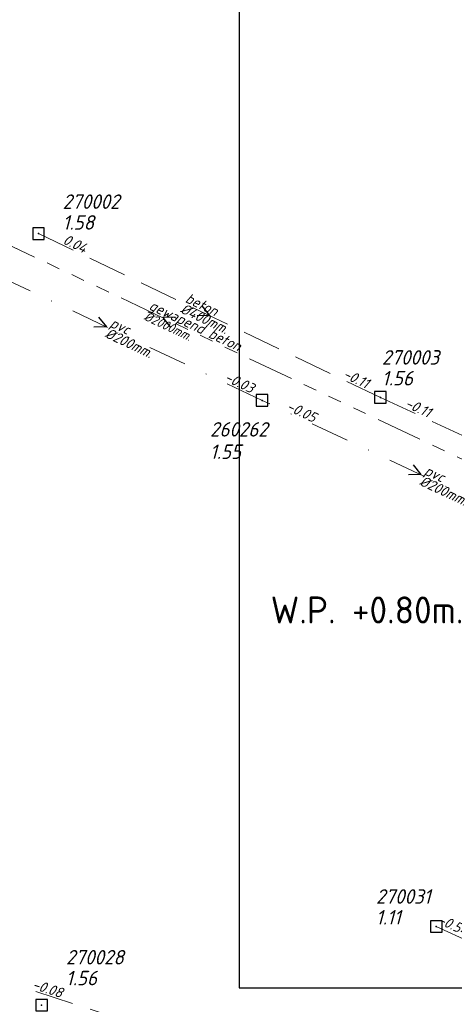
# Model space of a CAD drawing. Header units: metres. Extents: x 152202 to 157341, y 461610 to 468701.
# Tile 36 of 238: x 152468 to 152524, y 464698 to 464826. Entities that reach past the tile are written whole.
import ezdxf

# ---------------------------------------------------------------- set-up
doc = ezdxf.new("R2010")
doc.units = ezdxf.units.M
doc.header["$PDMODE"] = 64
doc.header["$PDSIZE"] = 1.5
for name, pattern in [('RI-GWA', [18.45, 6, -1.8, 1.75, -1.8, 1.75, -1.8, 1.75, -1.8]), ('RI-HWA', [7.4, 5, -2.4]), ('RI-VWA', [11, 5, -3, 0, -3])]:
    doc.linetypes.add(name, pattern=pattern)
doc.layers.get('0').update_dxf_attribs({"linetype": 'CONTINUOUS'})
doc.layers.get('DEFPOINTS').update_dxf_attribs({"linetype": 'CONTINUOUS'})
for name, color, linetype, lineweight in [('B-OI-RI-GWA-MATERIAAL-T18', 10, 'CONTINUOUS', 18), ('B-OI-RI-GWA_DIAMETER-T18', 10, 'CONTINUOUS', 18), ('B-OI-RI-GWA_TRANSPORTLEIDING-G', 10, 'RI-GWA', 18), ('B-OI-RI-HWA-BOB-T18', 150, 'CONTINUOUS', 18), ('B-OI-RI-HWA-MATERIAAL-T18', 150, 'CONTINUOUS', 18), ('B-OI-RI-HWA-PUTDEKSELHOOGTE-T25', 150, 'CONTINUOUS', 25), ('B-OI-RI-HWA-PUTNUMMER-T25', 150, 'CONTINUOUS', 25), ('B-OI-RI-HWA_DIAMETER-T18', 150, 'CONTINUOUS', 18), ('B-OI-RI-HWA_RIOOLPUT-S', 150, 'CONTINUOUS', 25), ('B-OI-RI-HWA_TRANSPORTLEIDING-G', 150, 'RI-HWA', 18), ('B-OI-RI-STROOMRICHTING-S', 252, 'CONTINUOUS', 25), ('B-OI-RI-VWA-BOB-T18', 34, 'CONTINUOUS', 18), ('B-OI-RI-VWA-DIAMETER-T18', 34, 'CONTINUOUS', 18), ('B-OI-RI-VWA-MATERIAAL-T18', 34, 'CONTINUOUS', 18), ('B-OI-RI-VWA_PUTDEKSELHOOGTE-T25', 34, 'CONTINUOUS', 25), ('B-OI-RI-VWA_PUTNUMMER-T25', 34, 'CONTINUOUS', 25), ('B-OI-RI-VWA_RIOOLPUT-S', 34, 'CONTINUOUS', 25), ('B-OI-RI-VWA_TRANSPORTLEIDING-G', 34, 'RI-VWA', 18), ('B-OI-WH-WATERPEIL-T35', 3, 'CONTINUOUS', 35)]:
    doc.layers.add(name, color=color, linetype=linetype, lineweight=lineweight)
doc.styles.add('NLCS-ISO-M500-T18_CURSIEF', font='NLCS-ISO.ttf', dxfattribs={"oblique": 15, "height": 0.9})
doc.styles.add('NLCS-ISO-M750-T18_CURSIEF', font='NLCS-ISO.ttf', dxfattribs={"oblique": 15, "height": 1.35})
doc.styles.add('NLCS-ISO-M750-T25_CURSIEF', font='NLCS-ISO.ttf', dxfattribs={"oblique": 15, "height": 1.875})
doc.styles.add('NLCS-ISO-M750-T35', font='NLCS-ISO.ttf', dxfattribs={"height": 2.625})

# ---------------------------------------------------------------- blocks, each defined once
blk = doc.blocks.new('ACMAP_ANN_TEMPLATE_hwa-diam')
at = {"style": 'NLCS-ISO-M750-T18_CURSIEF', "oblique": 15}
blk.add_attdef('hwa-diam', (-3.7, -1.3), '', height=1.35, dxfattribs=at)
blk = doc.blocks.new('ACMAP_ANN_TEMPLATE_hwa-materiaal')
at = {"style": 'NLCS-ISO-M750-T18_CURSIEF', "oblique": 15}
blk.add_attdef('hwa-mat', (-3.7, 0.2), '', height=1.35, dxfattribs=at)
blk = doc.blocks.new('ACMAP_ANN_TEMPLATE_hwa-nap-l')
at = {"style": 'NLCS-ISO-M750-T18_CURSIEF', "oblique": 15}
blk.add_attdef('hwa-nap-l', (3.3, 0.2), '', height=1.35, dxfattribs=at)
blk = doc.blocks.new('ACMAP_ANN_TEMPLATE_hwa-nap-r')
at = {"style": 'NLCS-ISO-M750-T18_CURSIEF', "oblique": 15}
blk.add_attdef('hwa-nap-r', (-5.6, 0.2), '', height=1.35, dxfattribs=at)
blk = doc.blocks.new('ACMAP_ANN_TEMPLATE_vwa-diam')
at = {"style": 'NLCS-ISO-M750-T18_CURSIEF', "oblique": 15}
blk.add_attdef('vwa-diam', (0.3, -1.3), '', height=1.35, dxfattribs=at)
blk = doc.blocks.new('ACMAP_ANN_TEMPLATE_vwa-materiaal')
at = {"style": 'NLCS-ISO-M750-T18_CURSIEF', "oblique": 15}
blk.add_attdef('vwa-mat', (0.3, 0.2), '', height=1.35, dxfattribs=at)
blk = doc.blocks.new('ACMAP_ANN_TEMPLATE_vwa-nap-l')
at = {"style": 'NLCS-ISO-M750-T18_CURSIEF', "oblique": 15}
blk.add_attdef('vwa-nap-l', (3.3, 0.2), '', height=1.35, dxfattribs=at)
blk = doc.blocks.new('ACMAP_ANN_TEMPLATE_vwa-nap-r')
at = {"style": 'NLCS-ISO-M750-T18_CURSIEF', "oblique": 15}
blk.add_attdef('vwa-nap-r', (-5.6, 0.2), '', height=1.35, dxfattribs=at)
blk = doc.blocks.new('ACMAP_ANN_TEMPLATE_gwa-diam')
at = {"style": 'NLCS-ISO-M500-T18_CURSIEF', "oblique": 15}
blk.add_attdef('gwa-diam', (-2.2, -1.3), '', height=1.2, dxfattribs=at)
blk = doc.blocks.new('ACMAP_ANN_TEMPLATE_gwa-materiaal')
at = {"style": 'NLCS-ISO-M750-T18_CURSIEF', "oblique": 15}
blk.add_attdef('gwa-mat', (-2.2, 0.2), '', height=1.35, dxfattribs=at)
blk = doc.blocks.new('ACMAP_ANN_TEMPLATE_hwa-puth')
at = {"color": 0, "linetype": 'ByBlock', "style": 'NLCS-ISO-M750-T25_CURSIEF', "oblique": 15}
blk.add_attdef('hwa-puth', (-9, -6.8), '', height=1.88, dxfattribs=at)
blk = doc.blocks.new('ACMAP_ANN_TEMPLATE_hwa-putnr')
at = {"color": 0, "linetype": 'ByBlock', "style": 'NLCS-ISO-M750-T25_CURSIEF', "oblique": 15}
blk.add_attdef('hwa-putnr', (-9, -4.1), '', height=1.88, dxfattribs=at)
blk = doc.blocks.new('ACMAP_ANN_TEMPLATE_vwa-puth')
at = {"style": 'NLCS-ISO-M750-T25_CURSIEF', "oblique": 15}
blk.add_attdef('vwa-puth', (-3, 5), '', height=1.88, dxfattribs=at)
blk = doc.blocks.new('ACMAP_ANN_TEMPLATE_vwa-putnr')
at = {"style": 'NLCS-ISO-M750-T25_CURSIEF', "oblique": 15}
blk.add_attdef('vaw-putnr', (-3, 7.9), '', height=1.88, dxfattribs=at)

msp = doc.modelspace()

# ---------------------------------------------------------------- linework, layer by layer
at = {"layer": 'B-OI-RI-GWA_TRANSPORTLEIDING-G'}
msp.add_line((152414.49, 464821.47), (152558.75, 464753.33), dxfattribs=at)
at = {"layer": 'B-OI-RI-HWA_RIOOLPUT-S'}
for p in [(152470.48, 464798.31), (152514.88, 464777.04), (152522.14, 464708.34)]:
    msp.add_point(p, dxfattribs=at)
at = {"layer": 'B-OI-RI-HWA_TRANSPORTLEIDING-G'}
for p, q in [((152470.48, 464798.31), (152514.88, 464777.04)), ((152514.88, 464777.04), (152558.67, 464756.7)), ((152522.14, 464708.34), (152533.55, 464703.11)), ((152524.15, 464682.28), (152469.34, 464700.15))]:
    msp.add_line(p, q, dxfattribs=at)
at = {"layer": 'B-OI-RI-STROOMRICHTING-S'}
for points in [[(152491.69, 464788.95), (152492.68, 464787.67), (152491.07, 464787.65)], [(152478.29, 464787.47), (152479.29, 464786.2), (152477.68, 464786.17)], [(152488.23, 464787.44), (152486.62, 464787.4), (152487.61, 464786.13)], [(152519.13, 464768.28), (152520.13, 464767.02), (152518.52, 464766.98)]]:
    msp.add_lwpolyline(points, dxfattribs=at)
at = {"layer": 'B-OI-RI-VWA_RIOOLPUT-S'}
for p in [(152499.52, 464776.66), (152470.88, 464698.12)]:
    msp.add_point(p, dxfattribs=at)
at = {"layer": 'B-OI-RI-VWA_TRANSPORTLEIDING-G'}
for p, q in [((152499.52, 464776.66), (152459.06, 464795.75)), ((152540.73, 464757.38), (152499.52, 464776.66))]:
    msp.add_line(p, q, dxfattribs=at)
at = {"layer": 'DEFPOINTS', "flags": 128}
msp.add_lwpolyline([(152695.304, 465018.079), (152690.66, 465017.766), (152653.818, 465017.766), (152496.552, 465017.766), (152496.552, 464765.645), (152496.552, 464700.382), (152695.304, 464700.382)], close=True, dxfattribs=at)

# ---------------------------------------------------------------- block references
at = {"layer": 'B-OI-RI-GWA-MATERIAAL-T18', "transparency": 33554623}
ref = msp.add_blockref('ACMAP_ANN_TEMPLATE_gwa-materiaal', (152486.62, 464787.4), dxfattribs=dict(at, rotation=334.7166850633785))
ref.add_attrib('gwa-mat', 'gewapend beton', (152484.716, 464788.52), dxfattribs={"layer": '0', "color": 0, "linetype": 'ByBlock', "height": 1.35, "rotation": 334.71669, "style": 'NLCS-ISO-M750-T18_CURSIEF', "oblique": 15})
at = {"layer": 'B-OI-RI-GWA_DIAMETER-T18', "transparency": 33554623}
ref = msp.add_blockref('ACMAP_ANN_TEMPLATE_gwa-diam', (152486.62, 464787.4), dxfattribs=dict(at, rotation=334.7166850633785))
ref.add_attrib('gwa-diam', '%%c2000mm.', (152484.076, 464787.164), dxfattribs={"layer": '0', "color": 0, "linetype": 'ByBlock', "height": 1.2, "rotation": 334.71669, "style": 'NLCS-ISO-M500-T18_CURSIEF', "oblique": 15})
at = {"layer": 'B-OI-RI-HWA-BOB-T18'}
ref = msp.add_blockref('ACMAP_ANN_TEMPLATE_hwa-nap-l', (152470.48, 464798.31), dxfattribs=dict(at, rotation=334.4030600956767))
ref.add_attrib('hwa-nap-l', '0.04', (152473.543, 464797.065), dxfattribs={"layer": '0', "color": 0, "linetype": 'ByBlock', "height": 1.35, "rotation": 334.40306, "style": 'NLCS-ISO-M750-T18_CURSIEF', "oblique": 15})
ref = msp.add_blockref('ACMAP_ANN_TEMPLATE_hwa-nap-r', (152514.88, 464777.04), dxfattribs=dict(at, rotation=334.4030600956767))
ref.add_attrib('hwa-nap-r', '-0.11', (152509.916, 464779.64), dxfattribs={"layer": '0', "color": 0, "linetype": 'ByBlock', "height": 1.35, "rotation": 334.40306, "style": 'NLCS-ISO-M750-T18_CURSIEF', "oblique": 15})
ref = msp.add_blockref('ACMAP_ANN_TEMPLATE_hwa-nap-l', (152514.88, 464777.04), dxfattribs=dict(at, rotation=335.0856212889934))
ref.add_attrib('hwa-nap-l', '-0.11', (152517.957, 464775.831), dxfattribs={"layer": '0', "color": 0, "linetype": 'ByBlock', "height": 1.35, "rotation": 335.08562, "style": 'NLCS-ISO-M750-T18_CURSIEF', "oblique": 15})
ref = msp.add_blockref('ACMAP_ANN_TEMPLATE_hwa-nap-l', (152519.132, 464709.97), dxfattribs=dict(at, rotation=335.3747061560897))
ref.add_attrib('hwa-nap-l', '-0.54', (152522.215, 464708.776), dxfattribs={"layer": '0', "color": 0, "linetype": 'ByBlock', "height": 1.35, "rotation": 335.37471, "style": 'NLCS-ISO-M750-T18_CURSIEF', "oblique": 15})
ref = msp.add_blockref('ACMAP_ANN_TEMPLATE_hwa-nap-r', (152474.832, 464698.35), dxfattribs=dict(at, rotation=341.9421984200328))
ref.add_attrib('hwa-nap-r', '-0.08', (152469.569, 464700.276), dxfattribs={"layer": '0', "color": 0, "linetype": 'ByBlock', "height": 1.35, "rotation": 341.9422, "style": 'NLCS-ISO-M750-T18_CURSIEF', "oblique": 15})
at = {"layer": 'B-OI-RI-HWA-MATERIAAL-T18'}
ref = msp.add_blockref('ACMAP_ANN_TEMPLATE_hwa-materiaal', (152492.68, 464787.675), dxfattribs=dict(at, rotation=334.4030600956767))
ref.add_attrib('hwa-mat', 'beton', (152489.43, 464789.454), dxfattribs={"layer": '0', "color": 0, "linetype": 'ByBlock', "height": 1.35, "rotation": 334.40306, "style": 'NLCS-ISO-M750-T18_CURSIEF', "oblique": 15})
at = {"layer": 'B-OI-RI-HWA-PUTDEKSELHOOGTE-T25'}
for p, values in [((152482.609, 464805.622), {'hwa-puth': '1.58'}), ((152524.081, 464785.396), {'hwa-puth': '1.56'}), ((152523.307, 464715.395), {'hwa-puth': '1.11'}), ((152483.042, 464707.505), {'hwa-puth': '1.56'})]:
    msp.add_blockref('ACMAP_ANN_TEMPLATE_hwa-puth', p, dxfattribs=at).add_auto_attribs(values)
at = {"layer": 'B-OI-RI-HWA-PUTNUMMER-T25'}
for p, values in [((152482.609, 464805.622), {'hwa-putnr': '270002'}), ((152524.081, 464785.396), {'hwa-putnr': '270003'}), ((152523.307, 464715.395), {'hwa-putnr': '270031'}), ((152483.042, 464707.505), {'hwa-putnr': '270028'})]:
    msp.add_blockref('ACMAP_ANN_TEMPLATE_hwa-putnr', p, dxfattribs=at).add_auto_attribs(values)
at = {"layer": 'B-OI-RI-HWA_DIAMETER-T18'}
ref = msp.add_blockref('ACMAP_ANN_TEMPLATE_hwa-diam', (152492.68, 464787.675), dxfattribs=dict(at, rotation=334.4030600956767))
ref.add_attrib('hwa-diam', '%%c400mm.', (152488.781, 464788.101), dxfattribs={"layer": '0', "color": 0, "linetype": 'ByBlock', "height": 1.35, "rotation": 334.40306, "style": 'NLCS-ISO-M750-T18_CURSIEF', "oblique": 15})
at = {"layer": 'B-OI-RI-VWA-BOB-T18'}
ref = msp.add_blockref('ACMAP_ANN_TEMPLATE_vwa-nap-r', (152499.52, 464776.66), dxfattribs=dict(at, rotation=334.9275689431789))
ref.add_attrib('vwa-nap-r', '-0.03', (152494.532, 464779.214), dxfattribs={"layer": '0', "color": 0, "linetype": 'ByBlock', "height": 1.35, "rotation": 334.92757, "style": 'NLCS-ISO-M750-T18_CURSIEF', "oblique": 15})
ref = msp.add_blockref('ACMAP_ANN_TEMPLATE_vwa-nap-l', (152499.52, 464776.66), dxfattribs=dict(at, rotation=334.7409357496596))
ref.add_attrib('vwa-nap-l', '-0.05', (152502.59, 464775.433), dxfattribs={"layer": '0', "color": 0, "linetype": 'ByBlock', "height": 1.35, "rotation": 334.74094, "style": 'NLCS-ISO-M750-T18_CURSIEF', "oblique": 15})
at = {"layer": 'B-OI-RI-VWA-DIAMETER-T18'}
ref = msp.add_blockref('ACMAP_ANN_TEMPLATE_vwa-diam', (152479.29, 464786.205), dxfattribs=dict(at, rotation=334.7409357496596))
ref.add_attrib('vwa-diam', '%%c200mm.', (152479.007, 464784.901), dxfattribs={"layer": '0', "color": 0, "linetype": 'ByBlock', "height": 1.35, "rotation": 334.74094, "style": 'NLCS-ISO-M750-T18_CURSIEF', "oblique": 15})
ref = msp.add_blockref('ACMAP_ANN_TEMPLATE_vwa-diam', (152520.125, 464767.02), dxfattribs=dict(at, rotation=334.9275689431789))
ref.add_attrib('vwa-diam', '%%c200mm.', (152519.846, 464765.715), dxfattribs={"layer": '0', "color": 0, "linetype": 'ByBlock', "height": 1.35, "rotation": 334.92757, "style": 'NLCS-ISO-M750-T18_CURSIEF', "oblique": 15})
at = {"layer": 'B-OI-RI-VWA-MATERIAAL-T18'}
ref = msp.add_blockref('ACMAP_ANN_TEMPLATE_vwa-materiaal', (152479.29, 464786.205), dxfattribs=dict(at, rotation=334.7409357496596))
ref.add_attrib('vwa-mat', 'pvc', (152479.647, 464786.258), dxfattribs={"layer": '0', "color": 0, "linetype": 'ByBlock', "height": 1.35, "rotation": 334.74094, "style": 'NLCS-ISO-M750-T18_CURSIEF', "oblique": 15})
ref = msp.add_blockref('ACMAP_ANN_TEMPLATE_vwa-materiaal', (152520.125, 464767.02), dxfattribs=dict(at, rotation=334.9275689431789))
ref.add_attrib('vwa-mat', 'pvc', (152520.481, 464767.074), dxfattribs={"layer": '0', "color": 0, "linetype": 'ByBlock', "height": 1.35, "rotation": 334.92757, "style": 'NLCS-ISO-M750-T18_CURSIEF', "oblique": 15})
at = {"layer": 'B-OI-RI-VWA_PUTDEKSELHOOGTE-T25'}
ref = msp.add_blockref('ACMAP_ANN_TEMPLATE_vwa-puth', (152495.756, 464764.056), dxfattribs=at)
ref.add_attrib('vwa-puth', '1.55', (152492.756, 464769.056), dxfattribs={"layer": '0', "color": 0, "linetype": 'ByBlock', "height": 1.875, "style": 'NLCS-ISO-M750-T25_CURSIEF', "oblique": 15})
at = {"layer": 'B-OI-RI-VWA_PUTNUMMER-T25'}
ref = msp.add_blockref('ACMAP_ANN_TEMPLATE_vwa-putnr', (152495.756, 464764.056), dxfattribs=at)
ref.add_attrib('vaw-putnr', '260262', (152492.756, 464771.956), dxfattribs={"layer": '0', "color": 0, "linetype": 'ByBlock', "height": 1.875, "style": 'NLCS-ISO-M750-T25_CURSIEF', "oblique": 15})

# ---------------------------------------------------------------- texts
at = {"layer": 'B-OI-WH-WATERPEIL-T35', "style": 'NLCS-ISO-M750-T35'}
msp.add_text('W.P. +0.80m.', height=3.5, dxfattribs=at).set_placement((152500.63, 464747.691))

doc.saveas('drawing.dxf')
